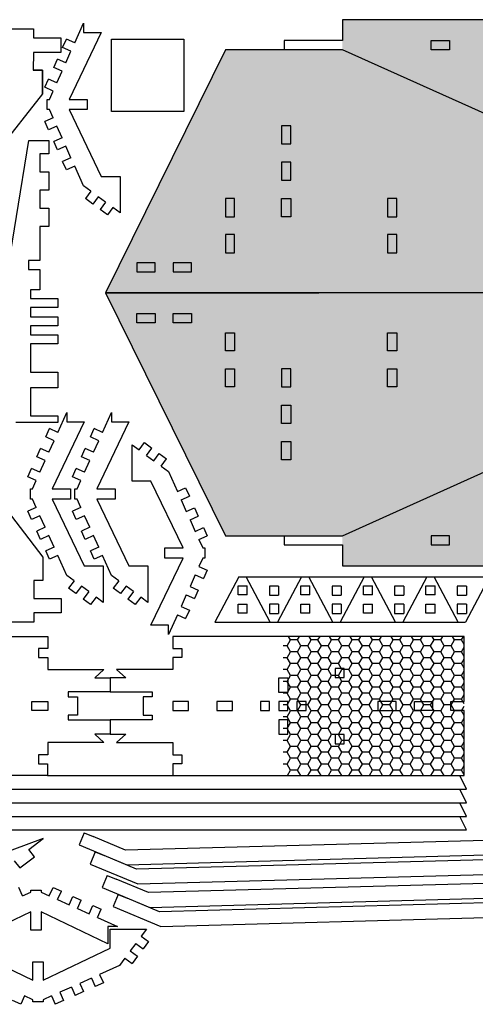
# Model space of a CAD drawing. Header units: millimetres. Extents: x 1284 to 1877, y 636 to 986.
# Tile 3 of 4: x 1490 to 1649, y 642 to 985. Entities that reach past the tile are written whole.
import ezdxf

# ---------------------------------------------------------------- set-up
doc = ezdxf.new("R2010")
doc.units = ezdxf.units.MM
doc.layers.add('Pattern', color=4, linetype='Continuous')

msp = doc.modelspace()

# ---------------------------------------------------------------- hatches: boundary and pattern name
at = {"layer": 'Pattern'}
h = msp.add_hatch(dxfattribs=at)
h.set_pattern_fill('HONEY', color=256, scale=0.75, style=0)
h.paths.add_polyline_path([(1850.21, 985.15), (1602.63, 985.15), (1602.63, 974.7), (1561.84, 974.7), (1520.02, 889.95), (1561.84, 805.2), (1602.63, 805.2), (1602.63, 794.75), (1850.21, 794.75), (1808.39, 879.5), (1767.6, 879.5), (1767.6, 900.4), (1808.39, 900.4)])
h = msp.add_hatch(dxfattribs=at)
h.set_pattern_fill('HONEY', color=256, scale=0.75, angle=180, style=0)
h.set_pattern_definition([(180, (3594.3756, -138.4798), (-3.571875, 2.0622225), [2.38125, -4.7625]), (60, (3594.3756, -138.4798), (3.5718746, 2.0622232), [2.38125, -4.7625]), (120, (3594.3756, -138.4798), (-4e-07, 4.1244457), [-4.7625, 2.38125])])
edge = h.paths.add_edge_path()
edge.add_line((1645.08, 770.14), (1582.05, 770.14))
edge.add_line((1645.08, 721.58), (1645.08, 770.14))
edge.add_line((1582.05, 721.58), (1645.08, 721.58))
edge.add_line((1582.05, 770.14), (1582.05, 721.58))

# ---------------------------------------------------------------- linework, layer by layer
for p, q in [((1486.31, 982.02), (1494.94, 981.99)), ((1494.94, 981.99), (1494.93, 978.81)), ((1494.94, 981.99), (1494.93, 978.81)), ((1850.21, 985.15), (1602.63, 985.15)), ((1602.63, 985.15), (1602.63, 977.88)), ((1850.21, 985.15), (1602.63, 985.15)), ((1494.93, 978.81), (1504.46, 978.78)), ((1504.46, 978.78), (1504.44, 973.7)), ((1602.63, 977.88), (1582.35, 977.88)), ((1582.35, 977.88), (1582.35, 974.7)), ((1633.61, 974.7), (1633.61, 977.88)), ((1633.61, 977.88), (1639.96, 977.88)), ((1639.96, 977.88), (1639.96, 974.7)), ((1494.92, 973.73), (1494.89, 967.56)), ((1504.44, 973.7), (1494.92, 973.73)), ((1561.84, 974.7), (1520.02, 889.95)), ((1582.35, 974.7), (1561.84, 974.7)), ((1602.63, 974.7), (1582.35, 974.7)), ((1767.6, 900.4), (1602.63, 974.7)), ((1639.96, 974.7), (1633.61, 974.7)), ((1498.07, 967.55), (1494.89, 967.56)), ((1494.89, 967.56), (1498.07, 967.55)), ((1498.04, 959.31), (1498.07, 967.55)), ((1498.07, 967.55), (1498.04, 959.31)), ((1498.04, 959.31), (1481.65, 938.49)), ((1584.63, 948.2), (1581.46, 948.2)), ((1581.46, 948.2), (1581.46, 941.85)), ((1584.63, 941.85), (1584.63, 948.2)), ((1484.75, 889.99), (1493.34, 943.07)), ((1493.34, 943.07), (1500.34, 943.07)), ((1500.34, 943.07), (1500.34, 938.44)), ((1581.46, 941.85), (1584.63, 941.85)), ((1500.34, 938.44), (1497.16, 938.44)), ((1497.16, 938.44), (1497.16, 932.09)), ((1584.63, 935.5), (1581.46, 935.5)), ((1581.46, 935.5), (1581.46, 929.15)), ((1584.63, 929.15), (1584.63, 935.5)), ((1497.16, 932.09), (1500.34, 932.09)), ((1500.34, 932.09), (1500.34, 925.74)), ((1581.46, 929.15), (1584.63, 929.15)), ((1500.34, 925.74), (1497.16, 925.74)), ((1497.16, 925.74), (1497.16, 919.39)), ((1565.02, 922.8), (1561.84, 922.8)), ((1561.84, 922.8), (1561.84, 916.45)), ((1565.02, 916.45), (1565.02, 922.8)), ((1581.46, 922.8), (1584.63, 922.8)), ((1581.46, 916.45), (1581.46, 922.8)), ((1584.63, 922.8), (1584.63, 916.45)), ((1621.58, 922.8), (1618.4, 922.8)), ((1618.4, 922.8), (1618.4, 916.45)), ((1621.58, 916.45), (1621.58, 922.8)), ((1497.16, 919.39), (1500.34, 919.39)), ((1500.34, 919.39), (1500.34, 913.04)), ((1561.84, 916.45), (1565.02, 916.45)), ((1584.63, 916.45), (1581.46, 916.45)), ((1618.4, 916.45), (1621.58, 916.45)), ((1500.34, 913.04), (1497.16, 913.04)), ((1497.16, 913.04), (1497.16, 901.23)), ((1565.02, 910.23), (1561.84, 910.23)), ((1561.84, 910.23), (1561.84, 903.88)), ((1565.02, 903.88), (1565.02, 910.23)), ((1621.58, 910.23), (1618.4, 910.23)), ((1618.4, 910.23), (1618.4, 903.88)), ((1621.58, 903.88), (1621.58, 910.23)), ((1561.84, 903.88), (1565.02, 903.88)), ((1618.4, 903.88), (1621.58, 903.88)), ((1497.16, 901.23), (1493.26, 901.23)), ((1493.26, 901.23), (1493.26, 898.05)), ((1537.33, 900.4), (1530.98, 900.4)), ((1530.98, 900.4), (1530.98, 897.23)), ((1537.33, 900.4), (1530.98, 900.4)), ((1537.33, 897.23), (1537.33, 900.4)), ((1543.68, 900.4), (1543.68, 897.23)), ((1550.03, 900.4), (1543.68, 900.4)), ((1550.03, 897.23), (1550.03, 900.4)), ((1493.26, 898.05), (1497.16, 898.05)), ((1497.16, 898.05), (1497.16, 890.95)), ((1530.98, 897.23), (1537.33, 897.23)), ((1543.68, 897.23), (1550.03, 897.23)), ((1497.16, 890.95), (1493.86, 890.95)), ((1493.86, 890.95), (1493.86, 887.96)), ((1520.02, 889.95), (1594.44, 889.95)), ((1767.6, 889.95), (1520.02, 889.95)), ((1520.02, 889.95), (1561.84, 805.2)), ((1493.86, 887.96), (1503.39, 887.96)), ((1503.39, 887.96), (1503.39, 884.79)), ((1503.39, 884.79), (1493.86, 884.79)), ((1493.86, 884.79), (1493.86, 881.61)), ((1530.98, 879.5), (1530.98, 882.68)), ((1530.98, 882.68), (1537.33, 882.68)), ((1537.33, 882.68), (1537.33, 879.5)), ((1543.68, 879.5), (1543.68, 882.68)), ((1543.68, 882.68), (1550.03, 882.68)), ((1550.03, 882.68), (1550.03, 879.5)), ((1493.86, 881.61), (1503.39, 881.61)), ((1503.39, 881.61), (1503.39, 878.44)), ((1537.33, 879.5), (1530.98, 879.5)), ((1537.33, 879.5), (1530.98, 879.5)), ((1550.03, 879.5), (1543.68, 879.5)), ((1602.63, 805.2), (1767.6, 879.5)), ((1503.39, 878.44), (1493.86, 878.44)), ((1493.86, 878.44), (1493.86, 875.26)), ((1561.84, 876.03), (1565.02, 876.03)), ((1561.84, 869.68), (1561.84, 876.03)), ((1565.02, 876.03), (1565.02, 869.68)), ((1618.4, 876.03), (1621.58, 876.03)), ((1618.4, 869.68), (1618.4, 876.03)), ((1621.58, 876.03), (1621.58, 869.68)), ((1493.86, 875.26), (1503.39, 875.26)), ((1503.39, 872.09), (1493.86, 872.09)), ((1493.86, 872.09), (1493.86, 862.3)), ((1503.39, 875.26), (1503.39, 872.09)), ((1565.02, 869.68), (1561.84, 869.68)), ((1621.58, 869.68), (1618.4, 869.68)), ((1493.86, 862.3), (1503.39, 862.3)), ((1503.39, 862.3), (1503.39, 856.8)), ((1561.84, 863.45), (1565.02, 863.45)), ((1561.84, 857.1), (1561.84, 863.45)), ((1565.02, 863.45), (1565.02, 857.1)), ((1584.63, 863.45), (1581.46, 863.45)), ((1581.46, 863.45), (1581.46, 857.1)), ((1584.63, 857.1), (1584.63, 863.45)), ((1618.4, 863.45), (1621.58, 863.45)), ((1618.4, 857.1), (1618.4, 863.45)), ((1621.58, 863.45), (1621.58, 857.1)), ((1503.39, 856.8), (1493.86, 856.8)), ((1493.86, 856.8), (1493.86, 847)), ((1565.02, 857.1), (1561.84, 857.1)), ((1581.46, 857.1), (1584.63, 857.1)), ((1621.58, 857.1), (1618.4, 857.1)), ((1581.46, 850.75), (1584.63, 850.75)), ((1581.46, 844.4), (1581.46, 850.75)), ((1584.63, 850.75), (1584.63, 844.4)), ((1493.86, 844.67), (1488.85, 844.67)), ((1493.86, 847), (1503.39, 847)), ((1503.39, 844.67), (1493.86, 844.67)), ((1503.39, 847), (1503.39, 844.67)), ((1584.63, 844.4), (1581.46, 844.4)), ((1581.46, 838.05), (1584.63, 838.05)), ((1581.46, 831.7), (1581.46, 838.05)), ((1584.63, 838.05), (1584.63, 831.7)), ((1584.63, 831.7), (1581.46, 831.7)), ((1482.05, 818.83), (1498.2, 797.81)), ((1561.84, 805.2), (1582.35, 805.2)), ((1582.35, 805.2), (1582.35, 802.03)), ((1582.35, 805.2), (1602.63, 805.2)), ((1639.96, 805.2), (1633.61, 805.2)), ((1633.61, 805.2), (1633.61, 802.03)), ((1639.96, 802.03), (1639.96, 805.2)), ((1582.35, 802.03), (1602.63, 802.03)), ((1602.63, 802.03), (1602.63, 794.75)), ((1633.61, 802.03), (1639.96, 802.03)), ((1498.2, 797.81), (1498.2, 789.57)), ((1498.2, 797.81), (1498.2, 789.57)), ((1602.63, 794.75), (1850.21, 794.75)), ((1498.2, 789.57), (1495.02, 789.57)), ((1498.2, 789.57), (1495.02, 789.57)), ((1495.02, 789.57), (1495.02, 783.4)), ((1495.02, 783.4), (1504.55, 783.4)), ((1504.55, 783.4), (1504.55, 778.32)), ((1504.55, 778.32), (1495.02, 778.32)), ((1495.02, 778.32), (1495.02, 775.15)), ((1495.02, 775.15), (1486.38, 775.15)), ((1398.33, 770.14), (1499.9, 770.14)), ((1499.9, 770.14), (1499.9, 765.95)), ((1645.08, 770.14), (1543.52, 770.14)), ((1543.52, 770.14), (1543.52, 765.95)), ((1645.08, 747.45), (1645.08, 770.14)), ((1499.9, 765.95), (1496.72, 765.95)), ((1496.72, 765.95), (1496.72, 762.77)), ((1543.52, 765.95), (1546.69, 765.95)), ((1546.69, 765.95), (1546.69, 762.77)), ((1496.72, 762.77), (1499.9, 762.77)), ((1499.9, 762.77), (1499.9, 758.63)), ((1546.69, 762.77), (1543.52, 762.77)), ((1543.52, 762.77), (1543.52, 758.63)), ((1603.25, 758.98), (1600.12, 758.98)), ((1600.12, 758.98), (1600.12, 755.81)), ((1603.25, 755.81), (1603.25, 758.98)), ((1499.9, 758.63), (1519.48, 758.63)), ((1519.48, 758.63), (1516.33, 755.71)), ((1516.33, 755.71), (1521.71, 755.71)), ((1527.09, 755.71), (1521.71, 755.71)), ((1521.71, 755.71), (1521.71, 750.77)), ((1521.71, 755.71), (1521.71, 750.77)), ((1543.52, 758.63), (1523.94, 758.63)), ((1523.94, 758.63), (1527.09, 755.71)), ((1580.46, 750.62), (1580.46, 755.7)), ((1580.46, 755.7), (1583.64, 755.7)), ((1583.64, 755.7), (1583.64, 750.62)), ((1600.12, 755.81), (1603.25, 755.81)), ((1521.71, 750.77), (1507.09, 750.77)), ((1507.09, 750.77), (1507.09, 749.11)), ((1507.09, 749.11), (1510.27, 749.11)), ((1510.27, 749.11), (1510.27, 742.65)), ((1521.71, 750.77), (1536.32, 750.77)), ((1536.32, 749.11), (1533.15, 749.11)), ((1533.15, 749.11), (1533.15, 742.65)), ((1536.32, 750.77), (1536.32, 749.11)), ((1583.64, 750.62), (1580.46, 750.62)), ((1494.39, 744.27), (1494.39, 747.45)), ((1494.39, 747.45), (1499.9, 747.45)), ((1499.9, 747.45), (1499.9, 744.27)), ((1549.02, 747.45), (1543.52, 747.45)), ((1543.52, 747.45), (1543.52, 744.27)), ((1549.02, 744.27), (1549.02, 747.45)), ((1564.33, 747.45), (1558.82, 747.45)), ((1558.82, 747.45), (1558.82, 744.27)), ((1564.33, 744.27), (1564.33, 747.45)), ((1577.29, 747.45), (1574.11, 747.45)), ((1574.11, 747.45), (1574.11, 744.27)), ((1577.29, 744.27), (1577.29, 747.45)), ((1583.64, 747.45), (1580.46, 747.45)), ((1580.46, 747.45), (1580.46, 744.27)), ((1583.64, 744.27), (1583.64, 747.45)), ((1589.99, 747.44), (1586.81, 747.44)), ((1586.81, 747.44), (1586.81, 744.27)), ((1589.99, 744.27), (1589.99, 747.45)), ((1621.41, 747.45), (1615.06, 747.45)), ((1615.06, 747.45), (1615.06, 744.27)), ((1621.41, 744.27), (1621.41, 747.45)), ((1627.76, 744.27), (1627.76, 747.45)), ((1627.76, 747.45), (1634.11, 747.45)), ((1634.11, 747.45), (1634.11, 744.27)), ((1640.46, 744.27), (1640.46, 747.45)), ((1640.46, 747.45), (1645.08, 747.45)), ((1499.9, 744.27), (1494.39, 744.27)), ((1510.27, 742.65), (1507.09, 742.65)), ((1507.09, 742.65), (1507.09, 741.02)), ((1533.15, 742.65), (1536.32, 742.65)), ((1536.32, 742.65), (1536.32, 741.02)), ((1543.52, 744.27), (1549.02, 744.27)), ((1558.82, 744.27), (1564.33, 744.27)), ((1574.11, 744.27), (1577.29, 744.27)), ((1580.46, 744.27), (1583.64, 744.27)), ((1586.81, 744.27), (1589.99, 744.27)), ((1615.06, 744.27), (1621.41, 744.27)), ((1634.11, 744.27), (1627.76, 744.27)), ((1645.08, 744.27), (1640.46, 744.27)), ((1645.08, 721.58), (1645.08, 744.27)), ((1507.09, 741.02), (1521.71, 741.02)), ((1536.32, 741.02), (1521.71, 741.02)), ((1521.71, 741.02), (1521.71, 736.03)), ((1521.71, 741.02), (1521.71, 736.03)), ((1583.64, 741.1), (1580.46, 741.1)), ((1580.46, 741.1), (1580.46, 736.02)), ((1583.64, 736.02), (1583.64, 741.1)), ((1521.71, 736.03), (1516.3, 736.03)), ((1516.3, 736.03), (1519.48, 733.09)), ((1521.71, 736.03), (1527.11, 736.03)), ((1527.11, 736.03), (1523.94, 733.09)), ((1580.46, 736.02), (1583.64, 736.02)), ((1603.25, 735.9), (1600.12, 735.9)), ((1600.12, 735.9), (1600.12, 732.73)), ((1603.25, 732.73), (1603.25, 735.9)), ((1519.48, 733.09), (1499.9, 733.09)), ((1499.9, 733.09), (1499.9, 728.83)), ((1523.94, 733.09), (1543.51, 733.09)), ((1543.51, 733.09), (1543.52, 728.83)), ((1600.12, 732.73), (1603.25, 732.73)), ((1499.9, 728.83), (1496.72, 728.83)), ((1496.72, 728.83), (1496.72, 725.66)), ((1543.52, 728.83), (1546.69, 728.83)), ((1546.69, 728.83), (1546.69, 725.66)), ((1496.72, 725.66), (1499.89, 725.66)), ((1499.89, 725.66), (1499.89, 721.58)), ((1546.69, 725.66), (1543.52, 725.66)), ((1543.52, 725.66), (1543.53, 721.58)), ((1499.89, 721.58), (1398.33, 721.58)), ((1499.89, 721.58), (1543.53, 721.58)), ((1543.53, 721.58), (1645.08, 721.58)), ((1645.92, 716.84), (1643.59, 721.58)), ((1398.33, 716.85), (1645.92, 716.84)), ((1645.92, 712.11), (1643.59, 716.85)), ((1398.33, 712.12), (1645.92, 712.11)), ((1645.92, 707.38), (1643.59, 712.12)), ((1398.33, 707.39), (1645.92, 707.38)), ((1645.92, 702.66), (1643.59, 707.39)), ((1398.33, 702.66), (1645.92, 702.66)), ((1512.63, 701.64), (1510.87, 697.43)), ((1512.63, 701.64), (1515.72, 700.35)), ((1527.03, 695.62), (1515.72, 700.35)), ((1704.16, 700.42), (1527.03, 695.62)), ((1498.34, 699.62), (1470.02, 689.22)), ((1493.32, 695.78), (1498.34, 699.62)), ((1510.87, 697.43), (1527.48, 690.49)), ((1495.25, 693.26), (1493.32, 695.78)), ((1516.48, 694.98), (1514.72, 690.77)), ((1516.48, 694.98), (1519.57, 693.69)), ((1530.88, 688.96), (1519.57, 693.69)), ((1527.48, 690.49), (1708.33, 695.48)), ((1708, 693.76), (1530.88, 688.96)), ((1488.25, 691.91), (1490.2, 689.41)), ((1490.2, 689.41), (1495.25, 693.26)), ((1514.72, 690.77), (1531.33, 683.83)), ((1520.65, 686.8), (1518.89, 682.59)), ((1520.65, 686.8), (1523.74, 685.51)), ((1531.33, 683.83), (1712.18, 688.82)), ((1535.05, 680.79), (1523.74, 685.51)), ((1712.18, 685.58), (1535.05, 680.79)), ((1518.89, 682.59), (1535.5, 675.65)), ((1524.5, 680.14), (1522.74, 675.93)), ((1524.5, 680.14), (1527.59, 678.85)), ((1535.5, 675.65), (1716.36, 680.64)), ((1538.9, 674.13), (1527.59, 678.85)), ((1716.02, 678.92), (1538.9, 674.13)), ((1522.74, 675.93), (1539.35, 668.99)), ((1539.35, 668.99), (1720.2, 673.98))]:
    msp.add_line(p, q)
at = {"color": 7}
for points in [[(1509.32, 977.07), (1512.42, 983.99)], [(1512.42, 983.99), (1512.42, 980.69)], [(1518.52, 980.69), (1507.34, 957.37)], [(1512.42, 980.69), (1515.46, 980.69), (1516.48, 980.69), (1518.52, 980.69)], [(1505.12, 975.48), (1506.42, 978.37)], [(1508.02, 974.18), (1505.12, 975.48)], [(1509.32, 977.07), (1506.42, 978.37)], [(1522.14, 978.34), (1547.35, 978.34), (1547.35, 953.13), (1522.14, 953.13), (1522.14, 978.34)], [(1506.2, 970.12), (1508.02, 974.18)], [(1502.01, 968.52), (1503.3, 971.42)], [(1504.9, 967.22), (1502.01, 968.52)], [(1506.2, 970.12), (1503.3, 971.42)], [(1503.08, 963.17), (1504.9, 967.22)], [(1498.89, 961.57), (1500.19, 964.47)], [(1501.78, 960.27), (1498.89, 961.57)], [(1503.08, 963.17), (1500.19, 964.47)], [(1500.49, 957.37), (1501.78, 960.27)], [(1499.72, 957.37), (1500.49, 957.37)], [(1499.72, 953.82), (1499.72, 954.97), (1499.72, 956.06), (1499.72, 957.37)], [(1507.34, 957.37), (1513.69, 957.37)], [(1513.69, 957.37), (1513.69, 953.82)], [(1501.78, 950.92), (1498.89, 949.62)], [(1500.49, 953.82), (1499.72, 953.82)], [(1501.78, 950.92), (1500.49, 953.82)], [(1513.69, 953.82), (1507.34, 953.82)], [(1507.34, 953.82), (1518.52, 930.5)], [(1500.19, 946.72), (1498.89, 949.62)], [(1503.08, 948.02), (1500.19, 946.72)], [(1504.9, 943.97), (1503.08, 948.02)], [(1504.9, 943.97), (1502.01, 942.67)], [(1503.3, 939.77), (1502.01, 942.67)], [(1506.2, 941.07), (1503.3, 939.77)], [(1508.02, 937.02), (1506.2, 941.07)], [(1508.02, 937.02), (1505.12, 935.72)], [(1506.42, 932.82), (1505.12, 935.72)], [(1509.32, 934.12), (1506.42, 932.82)], [(1512.42, 927.2), (1509.32, 934.12)], [(1518.52, 930.5), (1525.12, 930.5)], [(1525.12, 930.5), (1525.12, 925.36), (1525.12, 924.23), (1525.12, 917.8)], [(1514.98, 925.31), (1512.42, 927.2)], [(1514.98, 925.31), (1513.09, 922.76)], [(1515.64, 920.87), (1513.09, 922.76)], [(1517.53, 923.42), (1515.64, 920.87)], [(1520.08, 921.53), (1517.53, 923.42)], [(1520.08, 921.53), (1518.19, 918.98)], [(1520.74, 917.09), (1518.19, 918.98)], [(1522.63, 919.64), (1520.74, 917.09)], [(1525.12, 917.8), (1522.63, 919.64)], [(1503.44, 841.27), (1506.55, 848.19)], [(1506.55, 848.19), (1506.55, 844.89)], [(1519.01, 841.27), (1522.11, 848.19)], [(1522.11, 848.19), (1522.11, 844.89)], [(1512.64, 844.89), (1501.47, 821.57)], [(1506.55, 844.89), (1509.59, 844.89), (1510.61, 844.89), (1512.64, 844.89)], [(1528.21, 844.89), (1517.03, 821.57)], [(1522.11, 844.89), (1525.15, 844.89), (1526.17, 844.89), (1528.21, 844.89)], [(1499.25, 839.67), (1500.55, 842.57)], [(1503.44, 841.27), (1500.55, 842.57)], [(1514.81, 839.67), (1516.11, 842.57)], [(1519.01, 841.27), (1516.11, 842.57)], [(1502.14, 838.37), (1499.25, 839.67)], [(1500.33, 834.32), (1502.14, 838.37)], [(1517.71, 838.37), (1514.81, 839.67)], [(1515.89, 834.32), (1517.71, 838.37)], [(1531.79, 835.14), (1533.68, 837.69)], [(1533.68, 837.69), (1536.23, 835.8)], [(1496.13, 832.72), (1497.43, 835.61)], [(1500.33, 834.32), (1497.43, 835.61)], [(1511.69, 832.72), (1512.99, 835.61)], [(1515.89, 834.32), (1512.99, 835.61)], [(1529.3, 836.98), (1531.79, 835.14)], [(1529.3, 824.28), (1529.3, 829.42), (1529.3, 830.55), (1529.3, 836.98)], [(1534.34, 833.25), (1536.23, 835.8)], [(1499.03, 831.42), (1496.13, 832.72)], [(1497.21, 827.36), (1499.03, 831.42)], [(1514.59, 831.42), (1511.69, 832.72)], [(1512.77, 827.36), (1514.59, 831.42)], [(1534.34, 833.25), (1536.9, 831.36)], [(1536.9, 831.36), (1538.78, 833.91)], [(1538.78, 833.91), (1541.34, 832.03)], [(1539.45, 829.47), (1541.34, 832.03)], [(1493.01, 825.77), (1494.31, 828.66)], [(1497.21, 827.36), (1494.31, 828.66)], [(1508.57, 825.77), (1509.87, 828.66)], [(1512.77, 827.36), (1509.87, 828.66)], [(1539.45, 829.47), (1542, 827.58)], [(1542, 827.58), (1545.1, 820.66)], [(1495.91, 824.47), (1493.01, 825.77)], [(1494.61, 821.57), (1495.91, 824.47)], [(1511.47, 824.47), (1508.57, 825.77)], [(1510.17, 821.57), (1511.47, 824.47)], [(1535.9, 824.28), (1529.3, 824.28)], [(1547.08, 800.97), (1535.9, 824.28)], [(1493.85, 821.57), (1494.61, 821.57)], [(1493.85, 818.01), (1493.85, 819.16), (1493.85, 820.26), (1493.85, 821.57)], [(1501.47, 821.57), (1507.82, 821.57)], [(1507.82, 821.57), (1507.82, 818.01)], [(1509.41, 821.57), (1510.17, 821.57)], [(1509.41, 818.01), (1509.41, 819.16), (1509.41, 820.26), (1509.41, 821.57)], [(1517.03, 821.57), (1523.38, 821.57)], [(1523.38, 821.57), (1523.38, 818.01)], [(1545.1, 820.66), (1548, 821.96)], [(1548, 821.96), (1549.3, 819.07)], [(1494.61, 818.01), (1493.85, 818.01)], [(1495.91, 815.12), (1494.61, 818.01)], [(1507.82, 818.01), (1501.47, 818.01)], [(1501.47, 818.01), (1512.64, 794.69)], [(1510.17, 818.01), (1509.41, 818.01)], [(1511.47, 815.12), (1510.17, 818.01)], [(1523.38, 818.01), (1517.03, 818.01)], [(1517.03, 818.01), (1528.21, 794.69)], [(1546.4, 817.77), (1549.3, 819.07)], [(1546.4, 817.77), (1548.22, 813.71)], [(1495.91, 815.12), (1493.01, 813.82)], [(1494.31, 810.92), (1493.01, 813.82)], [(1511.47, 815.12), (1508.57, 813.82)], [(1509.87, 810.92), (1508.57, 813.82)], [(1548.22, 813.71), (1551.12, 815.01)], [(1551.12, 815.01), (1552.42, 812.11)], [(1497.21, 812.22), (1494.31, 810.92)], [(1499.03, 808.16), (1497.21, 812.22)], [(1512.77, 812.22), (1509.87, 810.92)], [(1514.59, 808.16), (1512.77, 812.22)], [(1549.52, 810.81), (1552.42, 812.11)], [(1549.52, 810.81), (1551.34, 806.76)], [(1499.03, 808.16), (1496.13, 806.86)], [(1497.43, 803.97), (1496.13, 806.86)], [(1514.59, 808.16), (1511.69, 806.86)], [(1512.99, 803.97), (1511.69, 806.86)], [(1551.34, 806.76), (1554.24, 808.06)], [(1554.24, 808.06), (1555.54, 805.16)], [(1500.33, 805.27), (1497.43, 803.97)], [(1502.14, 801.21), (1500.33, 805.27)], [(1515.89, 805.27), (1512.99, 803.97)], [(1517.71, 801.21), (1515.89, 805.27)], [(1552.64, 803.86), (1555.54, 805.16)], [(1552.64, 803.86), (1553.94, 800.97)], [(1502.14, 801.21), (1499.25, 799.91)], [(1500.55, 797.01), (1499.25, 799.91)], [(1517.71, 801.21), (1514.81, 799.91)], [(1516.11, 797.01), (1514.81, 799.91)], [(1540.73, 800.97), (1547.08, 800.97)], [(1540.73, 797.41), (1540.73, 800.97)], [(1553.94, 800.97), (1554.7, 800.97)], [(1554.7, 800.97), (1554.7, 799.81), (1554.7, 798.72), (1554.7, 797.41)], [(1503.44, 798.31), (1500.55, 797.01)], [(1506.55, 791.39), (1503.44, 798.31)], [(1519.01, 798.31), (1516.11, 797.01)], [(1522.11, 791.39), (1519.01, 798.31)], [(1535.9, 774.09), (1547.08, 797.41)], [(1547.08, 797.41), (1540.73, 797.41)], [(1553.94, 797.41), (1552.64, 794.51)], [(1554.7, 797.41), (1553.94, 797.41)], [(1512.64, 794.69), (1519.25, 794.69)], [(1519.25, 794.69), (1519.25, 789.55), (1519.25, 788.42), (1519.25, 781.99)], [(1528.21, 794.69), (1534.81, 794.69)], [(1534.81, 794.69), (1534.81, 789.55), (1534.81, 788.42), (1534.81, 781.99)], [(1552.64, 794.51), (1555.54, 793.21)], [(1555.54, 793.21), (1554.24, 790.32)], [(1509.1, 789.5), (1506.55, 791.39)], [(1524.66, 789.5), (1522.11, 791.39)], [(1551.34, 791.61), (1549.52, 787.56)], [(1551.34, 791.61), (1554.24, 790.32)], [(1566.58, 790.86), (1558.2, 775.07)], [(1566.58, 790.86), (1567.67, 790.86), (1568.57, 790.86), (1578.44, 790.86), (1579.27, 790.86), (1589.14, 790.86), (1589.89, 790.86), (1599.91, 790.86), (1600.89, 790.86), (1611.36, 790.86), (1612.34, 790.86), (1622.06, 790.86), (1623.34, 790.86), (1632.69, 790.86), (1633.59, 790.86), (1643.16, 790.86), (1644.29, 790.86), (1653.96, 790.86)], [(1577.5, 775.07), (1569.12, 790.86)], [(1588.42, 790.86), (1580.04, 775.07)], [(1599.35, 775.07), (1590.96, 790.86)], [(1610.27, 790.86), (1601.89, 775.07)], [(1621.19, 775.07), (1612.81, 790.86)], [(1632.11, 790.86), (1623.73, 775.07)], [(1643.03, 775.07), (1634.65, 790.86)], [(1653.96, 790.86), (1645.57, 775.07)], [(1509.1, 789.5), (1507.21, 786.95)], [(1509.76, 785.06), (1507.21, 786.95)], [(1511.65, 787.62), (1509.76, 785.06)], [(1514.2, 785.73), (1511.65, 787.62)], [(1524.66, 789.5), (1522.77, 786.95)], [(1525.33, 785.06), (1522.77, 786.95)], [(1527.21, 787.62), (1525.33, 785.06)], [(1529.77, 785.73), (1527.21, 787.62)], [(1549.52, 787.56), (1552.42, 786.26)], [(1552.42, 786.26), (1551.12, 783.36)], [(1566.26, 784.59), (1566.26, 787.77)], [(1566.26, 787.77), (1569.44, 787.77)], [(1569.44, 784.59), (1569.44, 787.77)], [(1577.18, 787.69), (1577.18, 784.51)], [(1580.36, 787.69), (1577.18, 787.69)], [(1580.36, 787.69), (1580.36, 784.51)], [(1588.11, 784.59), (1588.11, 787.77)], [(1588.11, 787.77), (1591.28, 787.77)], [(1591.28, 784.59), (1591.28, 787.77)], [(1599.03, 787.69), (1599.03, 784.51)], [(1602.2, 787.69), (1599.03, 787.69)], [(1602.2, 787.69), (1602.2, 784.51)], [(1609.95, 784.59), (1609.95, 787.77)], [(1609.95, 787.77), (1613.13, 787.77)], [(1613.13, 784.59), (1613.13, 787.77)], [(1620.87, 787.69), (1620.87, 784.51)], [(1624.05, 787.69), (1620.87, 787.69)], [(1624.05, 787.69), (1624.05, 784.51)], [(1631.79, 784.59), (1631.79, 787.77)], [(1631.79, 787.77), (1634.97, 787.77)], [(1634.97, 784.59), (1634.97, 787.77)], [(1642.72, 787.69), (1642.72, 784.51)], [(1645.89, 787.69), (1642.72, 787.69)], [(1645.89, 787.69), (1645.89, 784.51)], [(1514.2, 785.73), (1512.32, 783.17)], [(1514.87, 781.29), (1512.32, 783.17)], [(1516.76, 783.84), (1514.87, 781.29)], [(1519.25, 781.99), (1516.76, 783.84)], [(1529.77, 785.73), (1527.88, 783.17)], [(1530.43, 781.29), (1527.88, 783.17)], [(1532.32, 783.84), (1530.43, 781.29)], [(1534.81, 781.99), (1532.32, 783.84)], [(1548.22, 784.66), (1546.4, 780.61)], [(1548.22, 784.66), (1551.12, 783.36)], [(1569.44, 784.59), (1566.26, 784.59)], [(1577.18, 784.51), (1580.36, 784.51)], [(1591.28, 784.59), (1588.11, 784.59)], [(1599.03, 784.51), (1602.2, 784.51)], [(1613.13, 784.59), (1609.95, 784.59)], [(1620.87, 784.51), (1624.05, 784.51)], [(1634.97, 784.59), (1631.79, 784.59)], [(1642.72, 784.51), (1645.89, 784.51)], [(1546.4, 780.61), (1549.3, 779.31)], [(1549.3, 779.31), (1548, 776.41)], [(1566.26, 778.24), (1566.26, 781.42)], [(1566.26, 781.42), (1569.44, 781.42)], [(1569.44, 778.24), (1569.44, 781.42)], [(1577.18, 781.34), (1577.18, 778.16)], [(1580.36, 781.34), (1577.18, 781.34)], [(1580.36, 781.34), (1580.36, 778.16)], [(1588.11, 778.24), (1588.11, 781.42)], [(1588.11, 781.42), (1591.28, 781.42)], [(1591.28, 778.24), (1591.28, 781.42)], [(1599.03, 781.34), (1599.03, 778.16)], [(1602.2, 781.34), (1599.03, 781.34)], [(1602.2, 781.34), (1602.2, 778.16)], [(1609.95, 778.24), (1609.95, 781.42)], [(1609.95, 781.42), (1613.13, 781.42)], [(1613.13, 778.24), (1613.13, 781.42)], [(1620.87, 781.34), (1620.87, 778.16)], [(1624.05, 781.34), (1620.87, 781.34)], [(1624.05, 781.34), (1624.05, 778.16)], [(1631.79, 778.24), (1631.79, 781.42)], [(1631.79, 781.42), (1634.97, 781.42)], [(1634.97, 778.24), (1634.97, 781.42)], [(1642.72, 781.34), (1642.72, 778.16)], [(1645.89, 781.34), (1642.72, 781.34)], [(1645.89, 781.34), (1645.89, 778.16)], [(1545.1, 777.71), (1542, 770.79)], [(1545.1, 777.71), (1548, 776.41)], [(1569.44, 778.24), (1566.26, 778.24)], [(1577.18, 778.16), (1580.36, 778.16)], [(1591.28, 778.24), (1588.11, 778.24)], [(1599.03, 778.16), (1602.2, 778.16)], [(1613.13, 778.24), (1609.95, 778.24)], [(1620.87, 778.16), (1624.05, 778.16)], [(1634.97, 778.24), (1631.79, 778.24)], [(1642.72, 778.16), (1645.89, 778.16)], [(1542, 774.09), (1538.96, 774.09), (1537.94, 774.09), (1535.9, 774.09)], [(1542, 770.79), (1542, 774.09)], [(1558.2, 775.07), (1567.47, 775.07), (1568.29, 775.07), (1578.42, 775.07), (1579.32, 775.07), (1589.39, 775.07), (1590.19, 775.07), (1600.31, 775.07), (1601.24, 775.07), (1611.23, 775.07), (1612.14, 775.07), (1622.07, 775.07), (1623.01, 775.07), (1632.94, 775.07), (1633.98, 775.07), (1644, 775.07), (1644.74, 775.07), (1645.57, 775.07)], [(1491.11, 679.65), (1489.81, 682.55)], [(1491.11, 679.65), (1494.01, 680.95)], [(1494.01, 680.95), (1494.01, 681.71)], [(1494.01, 681.71), (1495.16, 681.71), (1496.25, 681.71), (1497.57, 681.71)], [(1497.57, 681.71), (1497.57, 680.95)], [(1497.57, 680.95), (1500.46, 679.65)], [(1500.46, 679.65), (1501.76, 682.55)], [(1501.76, 682.55), (1504.66, 681.25)], [(1503.36, 678.35), (1504.66, 681.25)], [(1503.36, 678.35), (1507.42, 676.53)], [(1507.42, 676.53), (1508.71, 679.43)], [(1508.71, 679.43), (1511.61, 678.13)], [(1510.31, 675.24), (1511.61, 678.13)], [(1514.37, 673.42), (1515.67, 676.31)], [(1515.67, 676.31), (1518.56, 675.01)], [(1494.01, 674.09), (1470.69, 662.92)], [(1494.01, 667.74), (1494.01, 674.09)], [(1497.57, 674.09), (1497.57, 667.74)], [(1520.88, 662.92), (1497.57, 674.09)], [(1510.31, 675.24), (1514.37, 673.42)], [(1517.27, 672.12), (1518.56, 675.01)], [(1517.27, 672.12), (1524.19, 669.01)], [(1497.57, 667.74), (1494.01, 667.74)], [(1520.88, 669.01), (1520.88, 665.97), (1520.88, 664.96), (1520.88, 662.92)], [(1524.19, 669.01), (1520.88, 669.01)], [(1521.63, 661.49), (1521.63, 668.1)], [(1521.63, 668.1), (1526.77, 668.1), (1527.9, 668.1), (1534.33, 668.1)], [(1534.33, 668.1), (1532.49, 665.6)], [(1530.6, 663.05), (1528.71, 660.5)], [(1530.6, 663.05), (1533.15, 661.16)], [(1532.49, 665.6), (1535.04, 663.72)], [(1535.04, 663.72), (1533.15, 661.16)], [(1471.44, 661.49), (1494.76, 650.32)], [(1498.31, 650.32), (1521.63, 661.49)], [(1528.71, 660.5), (1531.26, 658.61)], [(1494.76, 650.32), (1494.76, 656.67)], [(1494.76, 656.67), (1498.31, 656.67)], [(1498.31, 656.67), (1498.31, 650.32)], [(1526.82, 657.95), (1524.93, 655.4)], [(1526.82, 657.95), (1529.37, 656.06)], [(1531.26, 658.61), (1529.37, 656.06)], [(1524.93, 655.4), (1518.01, 652.29)], [(1518.01, 652.29), (1519.31, 649.4)], [(1515.12, 650.99), (1511.06, 649.17)], [(1511.06, 649.17), (1512.36, 646.28)], [(1515.12, 650.99), (1516.41, 648.1)], [(1519.31, 649.4), (1516.41, 648.1)], [(1508.16, 647.88), (1504.11, 646.06)], [(1504.11, 646.06), (1505.41, 643.16)], [(1508.16, 647.88), (1509.46, 644.98)], [(1512.36, 646.28), (1509.46, 644.98)], [(1490.56, 641.86), (1487.66, 643.16)], [(1491.86, 644.76), (1490.56, 641.86)], [(1494.76, 643.46), (1491.86, 644.76)], [(1494.76, 642.7), (1494.76, 643.46)], [(1498.31, 642.7), (1497.16, 642.7), (1496.07, 642.7), (1494.76, 642.7)], [(1501.21, 644.76), (1498.31, 643.46)], [(1498.31, 643.46), (1498.31, 642.7)], [(1501.21, 644.76), (1502.51, 641.86)], [(1505.41, 643.16), (1502.51, 641.86)]]:
    msp.add_lwpolyline(points, dxfattribs=at)

doc.saveas('drawing.dxf')
